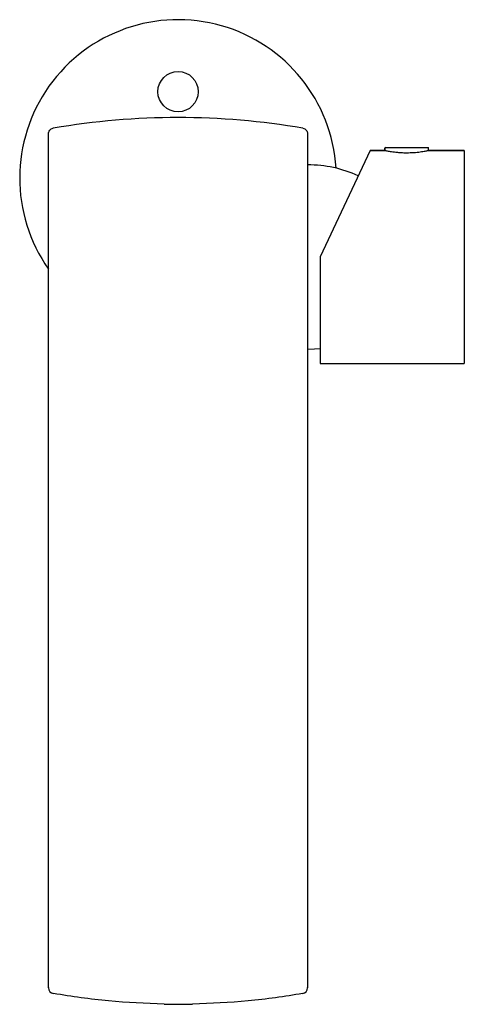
# Model space of a CAD drawing. Header units: millimetres. Extents: x 3961.901 to 3961.979, y 1896.529 to 1896.7.
import ezdxf

# ---------------------------------------------------------------- set-up
doc = ezdxf.new("R2010")
doc.units = ezdxf.units.MM
doc.layers.add('SANINDUSA', color=3, linetype='Continuous')

msp = doc.modelspace()

# ---------------------------------------------------------------- linework, layer by layer
at = {"layer": 'SANINDUSA'}
for p, q in [((3961.962223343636, 1896.676983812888), (3961.95359665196, 1896.658483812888)), ((3961.962223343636, 1896.676983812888), (3961.96479665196, 1896.676983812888)), ((3961.96479665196, 1896.676983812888), (3961.96479665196, 1896.677383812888)), ((3961.96489665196, 1896.677483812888), (3961.965463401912, 1896.677483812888)), ((3961.965463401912, 1896.677483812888), (3961.97229665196, 1896.677483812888)), ((3961.97239665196, 1896.676983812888), (3961.97239665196, 1896.677383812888)), ((3961.97239665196, 1896.676983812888), (3961.97859665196, 1896.676983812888)), ((3961.97859665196, 1896.676983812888), (3961.97859665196, 1896.658483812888)), ((3961.90639665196, 1896.538185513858), (3961.90639665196, 1896.66104778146)), ((3961.95139665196, 1896.66104778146), (3961.95139665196, 1896.538185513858)), ((3961.95359665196, 1896.658483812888), (3961.95359665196, 1896.639983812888)), ((3961.97859665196, 1896.658483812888), (3961.97859665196, 1896.639983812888)), ((3961.95359665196, 1896.639983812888), (3961.97859665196, 1896.639983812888))]:
    msp.add_line(p, q, dxfattribs=at)
at = {"layer": 'SANINDUSA', "flags": 128}
msp.add_lwpolyline([(3961.95139665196, 1896.642483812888), (3961.952557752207, 1896.642515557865), (3961.95359665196, 1896.642598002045)], dxfattribs=at)
at = {"layer": 'SANINDUSA'}
msp.add_circle((3961.92889665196, 1896.687185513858), 0.003499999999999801, dxfattribs=at)
for centre, radius, start, end in [((3961.92889665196, 1896.672185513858), 0.02750000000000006, 3.574590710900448, 215.0968012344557), ((3961.92889665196, 1896.554123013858), 0.1285624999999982, 80.29677861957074, 99.70322138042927), ((3961.96489665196, 1896.677383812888), 0.0001000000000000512, 90, 180), ((3961.97229665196, 1896.677383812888), 0.0001000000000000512, 0, 90), ((3961.95139665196, 1896.653233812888), 0.02124999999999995, 65.60631861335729, 90), ((3961.907396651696, 1896.531571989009), 0.0009999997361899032, 179.9997040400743, 262.7688018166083), ((3961.950396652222, 1896.53157198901), 0.0009999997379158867, 277.0356588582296, 0.0002959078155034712)]:
    msp.add_arc(centre, radius, start, end, dxfattribs=at)
for points, knots in [([(3961.90639665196, 1896.679860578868), (3961.906407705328, 1896.679973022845), (3961.906429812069, 1896.680197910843), (3961.906602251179, 1896.680497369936), (3961.906855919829, 1896.680724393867), (3961.907084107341, 1896.680819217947), (3961.907211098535, 1896.680843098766), (3961.907228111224, 1896.680846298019)], [0, 0, 0, 0, 0.2406946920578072, 0.4813894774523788, 0.7220815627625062, 0.9627679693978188, 1, 1, 1, 1]), ([(3961.950565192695, 1896.680846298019), (3961.950674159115, 1896.68081645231), (3961.950892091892, 1896.680756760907), (3961.951158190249, 1896.680536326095), (3961.951339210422, 1896.680248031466), (3961.951394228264, 1896.68000711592), (3961.951396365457, 1896.679877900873), (3961.95139665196, 1896.679860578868)], [0, 0, 0, 0, 0.2406815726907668, 0.4813630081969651, 0.7220480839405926, 0.9627389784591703, 1, 1, 1, 1]), ([(3961.90639665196, 1896.66104778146), (3961.90639665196, 1896.662037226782), (3961.90639665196, 1896.664044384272), (3961.90639665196, 1896.666959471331), (3961.90639665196, 1896.66973349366), (3961.90639665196, 1896.672224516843), (3961.90639665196, 1896.674406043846), (3961.90639665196, 1896.676181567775), (3961.90639665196, 1896.677531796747), (3961.90639665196, 1896.678545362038), (3961.90639665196, 1896.678699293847), (3961.90639665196, 1896.678785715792)], [0, 0, 0, 0, 0.1069203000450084, 0.216895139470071, 0.3238314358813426, 0.4339459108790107, 0.5395644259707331, 0.6482772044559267, 0.7534209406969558, 0.8615631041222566, 1, 1, 1, 1]), ([(3961.95139665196, 1896.678785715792), (3961.95139665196, 1896.678699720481), (3961.95139665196, 1896.678547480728), (3961.95139665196, 1896.677534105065), (3961.95139665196, 1896.676197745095), (3961.95139665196, 1896.674413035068), (3961.95139665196, 1896.672248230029), (3961.95139665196, 1896.669744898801), (3961.95139665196, 1896.666987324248), (3961.95139665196, 1896.664058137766), (3961.95139665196, 1896.662051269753), (3961.95139665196, 1896.66104778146)], [0, 0, 0, 0, 0.1384430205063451, 0.2450893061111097, 0.351727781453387, 0.4588932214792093, 0.5660573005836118, 0.6745786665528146, 0.7831059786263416, 0.8915471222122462, 1, 1, 1, 1]), ([(3961.964802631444, 1896.676982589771), (3961.964807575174, 1896.676981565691), (3961.964818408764, 1896.676979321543), (3961.964960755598, 1896.676950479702), (3961.965200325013, 1896.676904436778), (3961.965533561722, 1896.676845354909), (3961.965955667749, 1896.676779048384), (3961.966452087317, 1896.676713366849), (3961.967016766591, 1896.676654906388), (3961.967575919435, 1896.676615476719), (3961.968109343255, 1896.676593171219), (3961.96843329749, 1896.676590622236), (3961.96859665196, 1896.676589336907)], [0, 0, 0, 0, 0.08979419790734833, 0.1967731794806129, 0.3005170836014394, 0.4071733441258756, 0.5126773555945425, 0.6211721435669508, 0.7277823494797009, 0.8375568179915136, 0.9180877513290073, 1, 1, 1, 1]), ([(3961.96859665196, 1896.676589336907), (3961.968804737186, 1896.676591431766), (3961.969227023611, 1896.676595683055), (3961.969839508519, 1896.676628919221), (3961.97042184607, 1896.676678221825), (3961.970950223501, 1896.67673944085), (3961.971419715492, 1896.676806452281), (3961.971808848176, 1896.676871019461), (3961.972113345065, 1896.676927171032), (3961.972307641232, 1896.67696554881), (3961.972399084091, 1896.67698430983), (3961.972387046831, 1896.676981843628), (3961.972383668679, 1896.67698115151)], [0, 0, 0, 0, 0.1043037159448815, 0.2116730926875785, 0.3159654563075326, 0.4232074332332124, 0.5288878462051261, 0.6375748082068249, 0.7441579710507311, 0.853914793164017, 0.9590024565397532, 1, 1, 1, 1]), ([(3961.90639665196, 1896.531654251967), (3961.90639665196, 1896.531631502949), (3961.90639665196, 1896.531537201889), (3961.90639665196, 1896.532143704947), (3961.90639665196, 1896.533421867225), (3961.90639665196, 1896.535293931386), (3961.90639665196, 1896.53698202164), (3961.90639665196, 1896.537954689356), (3961.90639665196, 1896.538185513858)], [0, 0, 0, 0, 0.06894658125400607, 0.2858029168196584, 0.5026168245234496, 0.7186367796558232, 0.9332294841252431, 1, 1, 1, 1]), ([(3961.95139665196, 1896.538185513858), (3961.95139665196, 1896.537954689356), (3961.95139665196, 1896.53698202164), (3961.95139665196, 1896.535293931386), (3961.95139665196, 1896.533421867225), (3961.95139665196, 1896.532143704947), (3961.95139665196, 1896.531537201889), (3961.95139665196, 1896.531631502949), (3961.95139665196, 1896.531654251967)], [0, 0, 0, 0, 0.0667705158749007, 0.2813632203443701, 0.4973831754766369, 0.7141970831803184, 0.9310534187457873, 1, 1, 1, 1]), ([(3961.926472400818, 1896.528749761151), (3961.927747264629, 1896.528736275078), (3961.929404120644, 1896.528718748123), (3961.931033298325, 1896.528743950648), (3961.931408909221, 1896.528749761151)], [0, 0, 0, 0, 0.7694475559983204, 1, 1, 1, 1])]:
    msp.add_open_spline(points, degree=3, knots=knots, dxfattribs=at)
for points, degree in [([(3961.90639665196, 1896.678785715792), (3961.90639665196, 1896.679860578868)], 1), ([(3961.95139665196, 1896.679860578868), (3961.95139665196, 1896.678785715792)], 1), ([(3961.96479665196, 1896.676983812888), (3961.962223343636, 1896.676983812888)], 1), ([(3961.96479665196, 1896.677383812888), (3961.96479665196, 1896.676983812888)], 1), ([(3961.97239665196, 1896.676983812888), (3961.97239665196, 1896.677383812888)], 1), ([(3961.97859665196, 1896.676983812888), (3961.97239665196, 1896.676983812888)], 1), ([(3961.95359665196, 1896.639983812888), (3961.97859665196, 1896.639983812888)], 1), ([(3961.926472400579, 1896.528749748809), (3961.923254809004, 1896.528873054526), (3961.916819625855, 1896.529119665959), (3961.910453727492, 1896.530093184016), (3961.907270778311, 1896.530579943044)], 3), ([(3961.950522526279, 1896.530579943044), (3961.947427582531, 1896.530093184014), (3961.941061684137, 1896.529119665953), (3961.934626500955, 1896.528873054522), (3961.931408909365, 1896.528749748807)], 3)]:
    msp.add_open_spline(points, degree=degree, dxfattribs=at)

doc.saveas('drawing.dxf')
